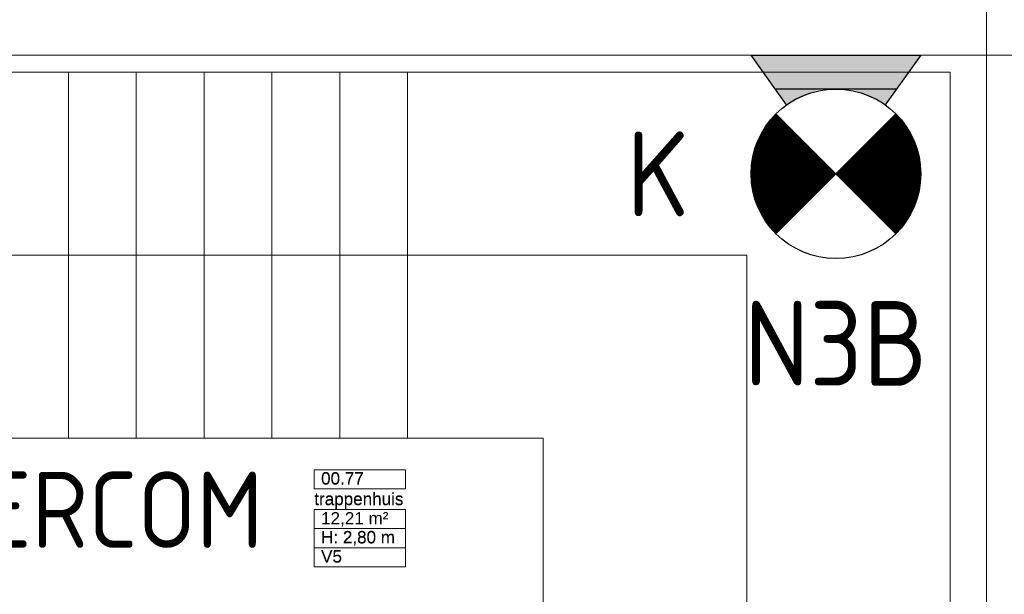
# Model space of a CAD drawing. Header units: millimetres. Extents: x -39149 to 267781, y -2340 to 58540.
# Tile 172 of 244: x 40362 to 43264, y 13585 to 15280. Entities that reach past the tile are written whole.
import ezdxf
from ezdxf.enums import TextEntityAlignment as Align

# ---------------------------------------------------------------- set-up
doc = ezdxf.new("R2010")
doc.units = ezdxf.units.MM
doc.header["$LTSCALE"] = 100
doc.header["$MEASUREMENT"] = 0
doc.linetypes.add('B0605', pattern=[141, 70, -35, 1, -35])
doc.linetypes.add('B0703', pattern=[93.740001, 62.5, -31.240001])
for name, color, linetype in [('00  Bestaand', 7, 'Continuous'), ('00  Bestaande kolommen', 7, 'Continuous'), ('A Stramien', 7, 'Continuous'), ('AL$1A---_ALGEMEEN', 8, 'Continuous'), ('EL6122--_L', 4, 'Continuous'), ('EL6321--_NOODLICHT_DECEN', 3, 'Continuous'), ('EL6522--_TOEGANG_BRAAK', 3, 'Continuous'), ('Z Ruimteoppervlak', 7, 'Continuous'), ('Z Ruimteoppervlak Zone label', 7, 'Continuous'), ('Z Ruimteoppervlak Zone tekst', 7, 'Continuous')]:
    doc.layers.add(name, color=color, linetype=linetype)
doc.styles.add('BURO-018', font='isocp.shx', dxfattribs={"height": 180})
doc.styles.add('BURO-025', font='isocp.shx', dxfattribs={"height": 250})
doc.styles.add('GENERATED_STYLE_1', font='arial.ttf')
doc.styles.add('GENERATED_STYLE_2', font='swiss.ttf')
doc.styles.add('GENERATED_STYLE_3', font='swiss.ttf', dxfattribs={"width": 0.96})
doc.styles.add('ISO25', font='ISO', dxfattribs={"height": 225})
doc.styles.get("Standard").update_dxf_attribs({"font": 'txt', "bigfont": 'BIGFONT.SHX'})

# ---------------------------------------------------------------- blocks, each defined once
blk = doc.blocks.new('trappenhuis_00.77_24_7', base_point=(41364.7, 13810.8))
at = {"layer": 'Z Ruimteoppervlak Zone label', "color": 8, "linetype": 'Continuous', "lineweight": 0}
for p, q in [((41230.1, 13952.2), (41499.4, 13952.2)), ((41230.1, 13895.7), (41230.1, 13952.2)), ((41499.4, 13952.2), (41499.4, 13895.7)), ((41499.4, 13895.7), (41230.1, 13895.7)), ((41230.1, 13835.3), (41499.4, 13835.3)), ((41230.1, 13778.7), (41230.1, 13835.3)), ((41499.4, 13835.3), (41499.4, 13778.7)), ((41499.4, 13778.7), (41230.1, 13778.7)), ((41230.1, 13778.7), (41499.4, 13778.7)), ((41230.1, 13722.2), (41230.1, 13778.7)), ((41499.4, 13778.7), (41499.4, 13722.2)), ((41499.4, 13722.2), (41230.1, 13722.2)), ((41230.1, 13722.2), (41499.4, 13722.2)), ((41230.1, 13665.6), (41230.1, 13722.2)), ((41499.4, 13722.2), (41499.4, 13665.6)), ((41499.4, 13665.6), (41230.1, 13665.6))]:
    blk.add_line(p, q, dxfattribs=at)
at = {"linetype": 'Continuous', "lineweight": 0, "flags": 1}
for tag in ['ROOM_AREA', 'ROOM_PERIM', 'ROOM_WALLS_SURF', 'ROOM_DOORS_SURF', 'ROOM_WINDS_SURF', 'ROOM_BASELEV', 'ROOM_NET_AREA', 'ROOM_REDUCED_AREA', 'ROOM_CALC_AREA', 'ROOM_VOLUME']:
    blk.add_attdef(tag, text='', height=2000, dxfattribs=at).set_placement((41364.7, 13239.4), align=Align.BOTTOM_LEFT)
at = {"layer": 'Z Ruimteoppervlak Zone tekst', "color": 2, "lineweight": 0, "insert": (41250.1, 13827.1), "char_height": 36, "attachment_point": 1, "style": 'GENERATED_STYLE_1'}
blk.add_mtext('{12,21 m²}', dxfattribs=at)
at = {"layer": 'Z Ruimteoppervlak Zone tekst', "color": 2, "lineweight": 0}
for tag, style, p in [('ROOM_NUMBER', 'GENERATED_STYLE_1', (41250.1, 13897.3)), ('ROOM_NAME', 'GENERATED_STYLE_2', (41230.1, 13836.7)), ('ROOM_HEIGHT', 'GENERATED_STYLE_1', (41250.1, 13723.8)), ('BASEC', 'GENERATED_STYLE_1', (41250.1, 13667.3))]:
    blk.add_attdef(tag, text='', height=36, dxfattribs=dict(at, style=style)).set_placement(p, align=Align.BOTTOM_LEFT)
blk = doc.blocks.new('Wall_67_7', base_point=(36099.9, 15175))
at = {"layer": '00  Bestaande kolommen', "color": 8, "linetype": 'Continuous', "lineweight": 0}
blk.add_line((40024.3, 15175), (43325.1, 15175), dxfattribs=at)
blk = doc.blocks.new('201123_zuidvleugel links 1_2')
at = {"layer": '00  Bestaand', "color": 8, "linetype": 'Continuous', "lineweight": 0}
for p, q in [((0, 0), (0, 3000)), ((0, 3000), (2650, 3000)), ((540, 0), (540, 2400)), ((540, 2400), (2110, 2400)), ((1080, 0), (1080, 1800)), ((1080, 1800), (1570, 1800)), ((0, 1400), (1080, 1400)), ((0, 1200), (1080, 1200)), ((0, 1000), (1080, 1000)), ((0, 800), (1080, 800)), ((0, 600), (1080, 600)), ((0, 400), (1080, 400))]:
    blk.add_line(p, q, dxfattribs=at)
at = {"layer": '00  Bestaand', "color": 8, "linetype": 'B0703', "lineweight": 0}
for p, q in [((0, 1400), (1080, 1400)), ((0, 1200), (1080, 1200)), ((0, 1000), (1080, 1000)), ((0, 800), (1080, 800)), ((0, 600), (1080, 600)), ((0, 400), (1080, 400))]:
    blk.add_line(p, q, dxfattribs=at)
blk = doc.blocks.new('Standard grid marker_17')
at = {"layer": 'A Stramien', "color": 8, "linetype": 'B0605', "lineweight": 0}
blk.add_line((4000, 0), (46394.8, 0), dxfattribs=at)
at = {"layer": 'A Stramien', "color": 4, "lineweight": 0, "style": 'GENERATED_STYLE_3'}
blk.add_attdef('AC_MARKERTEXT_1', text='', height=100, rotation=90, dxfattribs=at).set_placement((-20, -52.3), align=Align.BOTTOM_LEFT)
blk = doc.blocks.new('trappenhuis_00.77_24_8', base_point=(41364.7, 13810.8))
at = {"layer": 'Z Ruimteoppervlak Zone label', "color": 8, "linetype": 'Continuous', "lineweight": 0}
for p, q in [((41230.1, 13952.2), (41499.4, 13952.2)), ((41230.1, 13895.7), (41230.1, 13952.2)), ((41499.4, 13952.2), (41499.4, 13895.7)), ((41499.4, 13895.7), (41230.1, 13895.7)), ((41230.1, 13835.3), (41499.4, 13835.3)), ((41230.1, 13778.7), (41230.1, 13835.3)), ((41499.4, 13835.3), (41499.4, 13778.7)), ((41499.4, 13778.7), (41230.1, 13778.7)), ((41230.1, 13778.7), (41499.4, 13778.7)), ((41230.1, 13722.2), (41230.1, 13778.7)), ((41499.4, 13778.7), (41499.4, 13722.2)), ((41499.4, 13722.2), (41230.1, 13722.2)), ((41230.1, 13722.2), (41499.4, 13722.2)), ((41230.1, 13665.6), (41230.1, 13722.2)), ((41499.4, 13722.2), (41499.4, 13665.6)), ((41499.4, 13665.6), (41230.1, 13665.6))]:
    blk.add_line(p, q, dxfattribs=at)
blk = doc.blocks.new('E00018')
at = {"color": 0, "linetype": 'Continuous'}
for p, q in [((-1.768, -1.768), (1.768, 1.768)), ((1.768, -1.768), (-1.768, 1.768))]:
    blk.add_line(p, q, dxfattribs=at)
at = {"color": 0, "linetype": 'Continuous', "const_width": 2.5}
for points in [[(-0.884, 0.884, -0.198912), (0, 1.25, -0.198912), (0.884, 0.884, -1)], [(-0.884, -0.884, 0.198912), (0, -1.25, 0.198912), (0.884, -0.884, 1)]]:
    blk.add_lwpolyline(points, format="xyb", dxfattribs=at)
blk = doc.blocks.new('E00002')
at = {"layer": 'AL$1A---_ALGEMEEN', "color": 0, "linetype": 'Continuous'}
for p, q in [((-2.5, 0), (-1.453, 1.466)), ((1.453, 1.466), (2.5, 0)), ((-1.786, 1), (1.786, 1)), ((2.5, 0), (-2.5, 0))]:
    blk.add_line(p, q, dxfattribs=at)
for points in [[(-1.453, 1.466), (-0.5, 1), (-1.786, 1)], [(1.453, 1.466), (0.5, 1), (1.786, 1)], [(-1.786, 1), (1.786, 1), (-2.5, 0), (2.5, 0)]]:
    blk.add_solid(points, dxfattribs=at)
blk = doc.blocks.new('1115B3-WA2')
at = {"layer": 'AL$1A---_ALGEMEEN', "color": 0, "linetype": 'Continuous'}
blk.add_circle((0, 3.5), 2.5, dxfattribs=at)
at = {"layer": 'AL$1A---_ALGEMEEN', "color": 0, "linetype": 'Continuous', "zscale": 100}
blk.add_blockref('E00002', (0, 0), dxfattribs=at)
at = {"layer": 'AL$1A---_ALGEMEEN', "color": 0, "linetype": 'Continuous', "style": 'BURO-018'}
for tag, p in [('CIRCUIT', (0, 8.5)), ('PANEL', (0, 8.5)), ('SUBCIRCUIT', (4.5, 8.5)), ('LIGHTFIXTURECODE', (0, 3.5)), ('SWITCHCODE', (4.5, 2.5))]:
    blk.add_attdef(tag, text='', height=1.8, dxfattribs=at).set_placement(p, align=Align.MIDDLE)
blk = doc.blocks.new('P6122003')
at = {"linetype": 'Continuous'}
for points in [[(7.5, 12.99, 0, 1.5, 0), (5.25, 9.093, 1.5, 1.5, 0)], [(-7.5, -12.99, 0, 1.5, 0), (-5.25, -9.093, 1.5, 1.5, 0)]]:
    blk.add_lwpolyline(points, format="xyseb", dxfattribs=at)
at = {"linetype": 'Continuous', "const_width": 0.15}
for points in [[(0, 0), (6.794, 11.768)], [(-6.794, -11.768), (0, 0)]]:
    blk.add_lwpolyline(points, dxfattribs=at)
at = {"const_width": 0.75}
blk.add_lwpolyline([(-0.375, 0, 1), (0.375, 0, 1)], format="xyb", close=True, dxfattribs=at)

msp = doc.modelspace()

# ---------------------------------------------------------------- block references
at = {"layer": '00  Bestaand', "color": 1, "linetype": 'Continuous', "lineweight": 0, "zscale": 1000, "rotation": 270}
msp.add_blockref('201123_zuidvleugel links 1_2', (40105, 15125), dxfattribs=at)
at = {"layer": '00  Bestaande kolommen', "color": 1, "lineweight": 0}
msp.add_blockref('Wall_67_7', (36099.9, 15175), dxfattribs=at)
at = {"layer": 'A Stramien', "color": 1, "linetype": 'Continuous', "lineweight": 0, "zscale": 1000, "rotation": 270}
msp.add_blockref('Standard grid marker_17', (43211.5, 48900), dxfattribs=at)
at = {"layer": 'EL6122--_L', "xscale": 100, "yscale": 100, "zscale": 100}
msp.add_blockref('P6122003', (43186.5, 12303.3), dxfattribs=at)
at = {"layer": 'EL6321--_NOODLICHT_DECEN', "linetype": 'Continuous'}
ref = msp.add_blockref('1115B3-WA2', (42768, 15175.4), dxfattribs=dict(at, xscale=100, yscale=100, zscale=100, rotation=180))
ref.add_attrib('CIRCUIT', 'N3B', dxfattribs={"layer": '0', "linetype": 'ByBlock', "height": 250, "style": 'BURO-025'}).set_placement((42768, 14325.4), align=Align.MIDDLE)
ref.add_attrib('LIGHTFIXTURECODE', 'K', dxfattribs={"layer": '0', "linetype": 'ByBlock', "height": 250, "style": 'BURO-025'}).set_placement((42243, 14825.4), align=Align.MIDDLE)
at = {"layer": 'EL6321--_NOODLICHT_DECEN', "xscale": 100, "yscale": 100, "zscale": 100, "rotation": 270}
msp.add_blockref('E00018', (42768, 14825.4), dxfattribs=at)
at = {"layer": 'Z Ruimteoppervlak', "color": 2, "linetype": 'Continuous', "lineweight": 0}
ref = msp.add_blockref('trappenhuis_00.77_24_7', (41364.7, 13810.8), dxfattribs=at)
ref.add_attrib('ROOM_NAME', 'trappenhuis', dxfattribs={"layer": 'Z Ruimteoppervlak Zone tekst', "color": 2, "linetype": 'Continuous', "lineweight": 0, "height": 36, "style": 'GENERATED_STYLE_2'}).set_placement((41230.1, 13836.7), align=Align.BOTTOM_LEFT)
ref.add_attrib('ROOM_NUMBER', '00.77', dxfattribs={"layer": 'Z Ruimteoppervlak Zone tekst', "color": 2, "linetype": 'Continuous', "lineweight": 0, "height": 36, "style": 'GENERATED_STYLE_1'}).set_placement((41250.1, 13897.3), align=Align.BOTTOM_LEFT)
ref.add_attrib('ROOM_HEIGHT', 'H: 2,80 m', dxfattribs={"layer": 'Z Ruimteoppervlak Zone tekst', "color": 2, "linetype": 'Continuous', "lineweight": 0, "height": 36, "style": 'GENERATED_STYLE_1'}).set_placement((41250.1, 13723.8), align=Align.BOTTOM_LEFT)
ref.add_attrib('BASEC', 'V5', dxfattribs={"layer": 'Z Ruimteoppervlak Zone tekst', "color": 2, "linetype": 'Continuous', "lineweight": 0, "height": 36, "style": 'GENERATED_STYLE_1'}).set_placement((41250.1, 13667.3), align=Align.BOTTOM_LEFT)
ref = msp.add_blockref('trappenhuis_00.77_24_8', (41364.7, 13810.8), dxfattribs=at)
ref.add_attrib('ROOM_NAME', 'trappenhuis', (41230.1, 13848.7), dxfattribs={"layer": 'Z Ruimteoppervlak Zone tekst', "color": 2, "linetype": 'Continuous', "lineweight": 0, "height": 36, "style": 'GENERATED_STYLE_2'})
ref.add_attrib('ROOM_NUMBER', '00.77', (41250.1, 13909.2), dxfattribs={"layer": 'Z Ruimteoppervlak Zone tekst', "color": 2, "linetype": 'Continuous', "lineweight": 0, "height": 36, "style": 'GENERATED_STYLE_1'})
ref.add_attrib('ROOM_HEIGHT', 'H: 2,80 m', (41250.1, 13735.7), dxfattribs={"layer": 'Z Ruimteoppervlak Zone tekst', "color": 2, "linetype": 'Continuous', "lineweight": 0, "height": 36, "style": 'GENERATED_STYLE_1'})
ref.add_attrib('BASEC', 'V5', (41250.1, 13679.1), dxfattribs={"layer": 'Z Ruimteoppervlak Zone tekst', "color": 2, "linetype": 'Continuous', "lineweight": 0, "height": 36, "style": 'GENERATED_STYLE_1'})

# ---------------------------------------------------------------- texts
at = {"layer": 'EL6522--_TOEGANG_BRAAK', "style": 'ISO25'}
msp.add_text('KAARTLEZER + INTERCOM ', height=225, dxfattribs=at).set_placement((37839.5, 13721.7))

doc.saveas('drawing.dxf')
